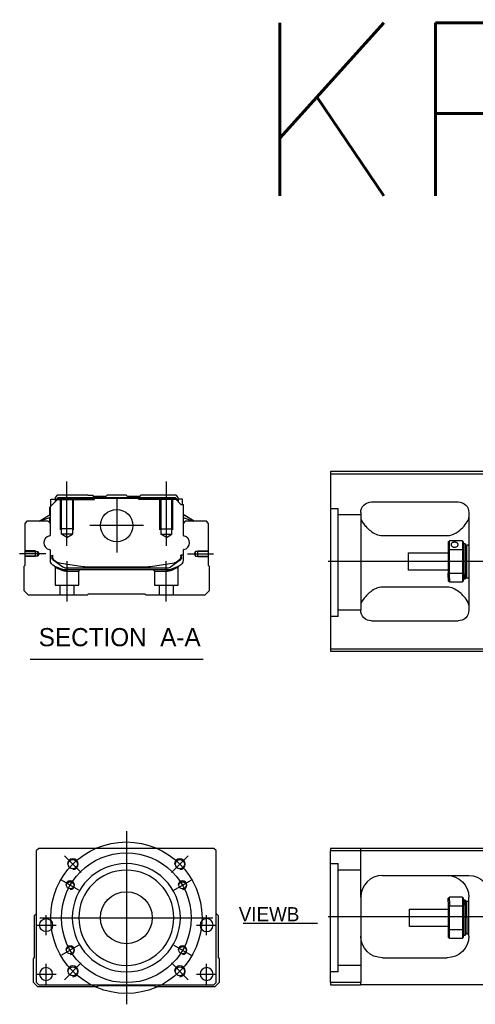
# Model space of a CAD drawing. Header units: millimetres. Extents: x -386 to 3135, y -1989 to 860.
# Tile 244 of 256: x -373 to -162, y -320 to 135. Entities that reach past the tile are written whole.
import ezdxf
from ezdxf.lldxf.tags import DXFTag

# ---------------------------------------------------------------- set-up
doc = ezdxf.new("R2010")
doc.units = ezdxf.units.MM
doc.layers.get('0').update_dxf_attribs({"linetype": 'CONTINUOUS'})
doc.styles.add('CHN', font='txt')
doc.styles.add('DIM-7', font='SIMPLEX.shx', dxfattribs={"width": 0.7, "bigfont": 'chineset.shx'})
doc.styles.get("Standard").update_dxf_attribs({"font": 'txt.shx', "height": 0.5})
tags = doc.linetypes.add('DASHED', pattern=[25.72, 12.86, -12.86]).pattern_tags.tags
tags[6:7] = [DXFTag(74, 4), DXFTag(75, 0), DXFTag(340, '0'), DXFTag(46, 0.0), DXFTag(50, 0.0), DXFTag(44, 0.0), DXFTag(45, 0.0)]
tags[4:5] = [DXFTag(74, 4), DXFTag(75, 0), DXFTag(340, '0'), DXFTag(46, 0.0), DXFTag(50, 0.0), DXFTag(44, 0.0), DXFTag(45, 0.0)]
doc.dimstyles.new('CNS', dxfattribs={"dimtxt": 3.5, "dimasz": 2.5, "dimexe": 1, "dimexo": 1, "dimgap": 1, "dimtad": 1, "dimdsep": 46, "dimtxsty": 'DIM-7', "dimcen": 0.09, "dimclrd": 4, "dimclre": 4, "dimclrt": 1, "dimadec": 0, "dimazin": 0, "dimtfac": 1, "dimtmove": 0, "dimatfit": 3, "dimfxl": 0, "dimtvp": 0.971429, "dimtolj": 1, "dimarcsym": 0})

msp = doc.modelspace()

# ---------------------------------------------------------------- linework, layer by layer
at = {"linetype": 'Continuous'}
for p, q in [((-155.45, -74.25), (-229.45, -74.25)), ((-229.45, -74.25), (-229.45, -156.25)), ((-229.45, -75.25), (-155.45, -75.25)), ((-355.82, -85.23), (-356.82, -86.23)), ((-356.82, -86.23), (-356.82, -87.08)), ((-356.32, -87.15), (-355.46, -86.28)), ((-341.64, -85.23), (-355.82, -85.23)), ((-355.46, -86.28), (-301.23, -86.28)), ((-355.36, -86.52), (-355.46, -86.28)), ((-341.64, -85.23), (-339.54, -85.23)), ((-339.54, -85.23), (-338.99, -85.78)), ((-338.99, -85.78), (-338.64, -85.78)), ((-333.34, -85.78), (-338.64, -85.78)), ((-338.64, -86.28), (-338.64, -85.78)), ((-333.34, -85.78), (-332.79, -85.23)), ((-323.89, -85.23), (-332.79, -85.23)), ((-323.34, -85.78), (-323.89, -85.23)), ((-318.04, -85.78), (-323.34, -85.78)), ((-318.04, -85.78), (-317.69, -85.78)), ((-318.04, -86.28), (-318.04, -85.78)), ((-317.69, -85.78), (-317.14, -85.23)), ((-317.69, -85.78), (-317.14, -85.23)), ((-315.04, -85.23), (-317.14, -85.23)), ((-317.14, -85.23), (-317.14, -85.23)), ((-300.86, -85.23), (-315.04, -85.23)), ((-301.32, -86.52), (-301.23, -86.28)), ((-300.36, -87.15), (-301.23, -86.28)), ((-299.86, -86.23), (-300.86, -85.23)), ((-299.86, -87.08), (-299.86, -86.23)), ((-359.32, -94.19), (-359.32, -90.78)), ((-359.22, -90.68), (-355.32, -86.78)), ((-359.22, -94.13), (-359.22, -90.68)), ((-359.17, -90.63), (-359.17, -96.73)), ((-358.82, -87.08), (-356.82, -87.08)), ((-358.82, -90.28), (-358.82, -87.08)), ((-356.82, -87.08), (-356.82, -88.28)), ((-356.32, -87.23), (-356.82, -87.23)), ((-356.32, -87.78), (-356.32, -87.15)), ((-356.09, -87.24), (-356.32, -87.15)), ((-356.09, -87.24), (-355.36, -86.52)), ((-356.09, -87.55), (-356.09, -87.24)), ((-355.36, -86.52), (-301.32, -86.52)), ((-301.36, -86.78), (-355.32, -86.78)), ((-298.66, -89.48), (-301.36, -86.78)), ((-300.59, -87.24), (-301.32, -86.52)), ((-300.59, -87.24), (-300.36, -87.15)), ((-300.59, -87.55), (-300.59, -87.24)), ((-300.36, -87.78), (-300.36, -87.15)), ((-299.86, -87.23), (-300.36, -87.23)), ((-297.86, -87.08), (-299.86, -87.08)), ((-299.86, -87.08), (-299.86, -88.28)), ((-298.66, -89.48), (-297.51, -89.48)), ((-297.86, -89.48), (-297.86, -87.08)), ((-297.86, -87.08), (-297.86, -87.08)), ((-297.51, -89.48), (-297.51, -96.73)), ((-297.51, -89.48), (-297.46, -89.48)), ((-297.46, -94.13), (-297.46, -89.48)), ((-297.46, -89.48), (-297.36, -89.48)), ((-297.36, -94.19), (-297.36, -89.48)), ((-210.45, -88.25), (-170.45, -88.25)), ((-364.23, -97.23), (-359.17, -94.1)), ((-359.17, -95.44), (-363.68, -97.23)), ((-359.32, -97.93), (-359.32, -95.5)), ((-359.22, -98.03), (-359.22, -95.46)), ((-292.46, -97.23), (-297.51, -94.1)), ((-297.51, -95.44), (-293.01, -97.23)), ((-297.46, -98.03), (-297.46, -95.46)), ((-292.46, -97.23), (-297.36, -94.19)), ((-297.36, -97.93), (-297.36, -95.5)), ((-215.45, -93.25), (-215.45, -138.25)), ((-165.45, -93.25), (-165.45, -138.25)), ((-369.84, -97.23), (-370.84, -98.23)), ((-370.84, -98.23), (-370.84, -117.68)), ((-360.02, -97.23), (-369.84, -97.23)), ((-359.02, -98.23), (-360.02, -97.23)), ((-359.02, -103.55), (-359.02, -98.23)), ((-296.66, -97.23), (-297.66, -98.23)), ((-297.66, -98.23), (-297.66, -103.55)), ((-286.84, -97.23), (-296.66, -97.23)), ((-285.84, -98.23), (-286.84, -97.23)), ((-285.84, -117.68), (-285.84, -98.23)), ((-205.45, -103.84), (-175.45, -103.84)), ((-174.95, -106.75), (-174.95, -110.34)), ((-168.45, -106.25), (-174.45, -106.25)), ((-174.45, -110.21), (-174.45, -106.25)), ((-168.45, -106.25), (-168.45, -110.21)), ((-167.95, -110.34), (-167.95, -106.75)), ((-167.95, -107.5), (-167.25, -107.5)), ((-167.25, -107.5), (-166.95, -107.8)), ((-167.25, -107.5), (-167.25, -121.58)), ((-166.95, -121.37), (-166.95, -107.8)), ((-166.95, -108.6), (-166.45, -108.1)), ((-166.45, -108.1), (-165.45, -108.1)), ((-166.45, -123.4), (-166.45, -108.1)), ((-359.02, -115.17), (-359.02, -110.78)), ((-358.32, -112.89), (-358.32, -113.97)), ((-358.02, -112.89), (-358.02, -113.93)), ((-297.66, -112.89), (-298.66, -112.89)), ((-298.66, -112.89), (-298.66, -113.93)), ((-298.36, -113.97), (-298.36, -112.89)), ((-297.66, -110.78), (-297.66, -115.17)), ((-193.45, -111.75), (-174.95, -111.75)), ((-193.45, -111.75), (-193.45, -119.75)), ((-174.95, -110.34), (-174.95, -121.16)), ((-174.45, -121.3), (-174.45, -110.21)), ((-174.45, -110.21), (-168.45, -110.21)), ((-168.45, -110.21), (-168.45, -121.3)), ((-167.95, -121.16), (-167.95, -110.34)), ((-370.84, -117.68), (-371.34, -118.18)), ((-371.34, -118.18), (-371.34, -129.23)), ((-357.64, -115.23), (-357.71, -115.18)), ((-353.22, -118.45), (-357.64, -115.23)), ((-354.95, -116.36), (-344.05, -118.1)), ((-342.39, -118.23), (-314.29, -118.23)), ((-312.64, -118.1), (-301.73, -116.36)), ((-299.05, -115.23), (-303.47, -118.45)), ((-299.52, -117.94), (-302.95, -119.36)), ((-298.98, -115.18), (-299.05, -115.23)), ((-285.34, -118.18), (-285.84, -117.68)), ((-285.34, -129.23), (-285.34, -118.18)), ((-352.34, -118.73), (-304.35, -118.73)), ((-304.85, -119.73), (-351.83, -119.73)), ((-174.95, -119.75), (-193.45, -119.75)), ((-174.95, -123.18), (-174.95, -121.16)), ((-168.45, -121.3), (-174.45, -121.3)), ((-174.45, -123.53), (-174.45, -121.3)), ((-168.45, -121.3), (-168.45, -123.53)), ((-167.95, -124.75), (-167.95, -121.16)), ((-167.25, -124), (-167.25, -121.58)), ((-166.95, -121.37), (-166.95, -123.7)), ((-174.95, -123.18), (-174.95, -124.75)), ((-174.45, -123.53), (-174.45, -125.25)), ((-174.45, -125.25), (-168.45, -125.25)), ((-168.45, -123.53), (-168.45, -125.25)), ((-167.25, -124), (-167.95, -124)), ((-166.95, -123.7), (-167.25, -124)), ((-166.95, -122.9), (-166.45, -123.4)), ((-166.45, -123.4), (-165.45, -123.4)), ((-371.34, -129.23), (-369.34, -131.23)), ((-369.34, -131.23), (-341.84, -131.23)), ((-341.84, -131.23), (-341.34, -130.73)), ((-341.34, -130.73), (-315.34, -130.73)), ((-315.34, -130.73), (-314.84, -131.23)), ((-314.84, -131.23), (-287.34, -131.23)), ((-287.34, -131.23), (-285.34, -129.23)), ((-175.45, -127.66), (-205.45, -127.66)), ((-210.45, -143.25), (-170.45, -143.25)), ((-229.45, -156.25), (-229.45, -157.25)), ((-155.45, -156.25), (-229.45, -156.25)), ((-229.45, -157.25), (-155.45, -157.25)), ((-364.37, -248.4), (-365.37, -249.4)), ((-365.37, -310.4), (-365.37, -249.4)), ((-295.87, -248.4), (-364.37, -248.4)), ((-283.37, -248.4), (-295.87, -248.4)), ((-282.37, -249.4), (-283.37, -248.4)), ((-282.37, -310.4), (-282.37, -249.4)), ((-229.45, -248.4), (-229.45, -249.4)), ((-155.45, -248.4), (-229.45, -248.4)), ((-229.45, -249.4), (-155.45, -249.4)), ((-229.45, -310.4), (-229.45, -249.4)), ((-205.45, -260.9), (-165.45, -260.9)), ((-215.45, -270.9), (-215.45, -310.4)), ((-174.95, -272.98), (-174.95, -271.4)), ((-168.45, -270.9), (-174.45, -270.9)), ((-174.45, -272.62), (-174.45, -270.9)), ((-174.45, -272.62), (-174.45, -274.86)), ((-168.45, -270.9), (-168.45, -272.62)), ((-168.45, -272.62), (-168.45, -274.86)), ((-167.95, -274.99), (-167.95, -271.4)), ((-167.95, -272.15), (-167.25, -272.15)), ((-167.25, -272.15), (-166.95, -272.45)), ((-167.25, -274.57), (-167.25, -272.15)), ((-166.95, -272.45), (-166.95, -274.78)), ((-166.95, -273.25), (-166.45, -272.75)), ((-166.45, -272.75), (-165.45, -272.75)), ((-166.45, -280.4), (-166.45, -272.75)), ((-165.45, -288.9), (-165.45, -270.9)), ((-192.95, -276.4), (-174.95, -276.4)), ((-192.95, -280.4), (-192.95, -276.4)), ((-174.95, -272.98), (-174.95, -274.99)), ((-174.95, -274.99), (-174.95, -285.81)), ((-174.45, -285.95), (-174.45, -274.86)), ((-174.45, -274.86), (-168.45, -274.86)), ((-168.45, -274.86), (-168.45, -285.95)), ((-167.95, -285.81), (-167.95, -274.99)), ((-167.25, -274.57), (-167.25, -288.65)), ((-166.95, -288.35), (-166.95, -274.78)), ((-366.37, -279.4), (-365.37, -278.4)), ((-366.37, -298.85), (-366.37, -279.4)), ((-282.37, -278.4), (-281.37, -279.4)), ((-281.37, -279.4), (-281.37, -298.85)), ((-192.95, -284.4), (-192.95, -280.4)), ((-166.45, -280.4), (-166.45, -288.05)), ((-174.95, -284.4), (-192.95, -284.4)), ((-174.95, -285.81), (-174.95, -289.4)), ((-174.45, -289.9), (-174.45, -285.95)), ((-168.45, -285.95), (-174.45, -285.95)), ((-168.45, -285.95), (-168.45, -289.9)), ((-167.95, -289.4), (-167.95, -285.81)), ((-174.45, -289.9), (-168.45, -289.9)), ((-167.25, -288.65), (-167.95, -288.65)), ((-166.95, -288.35), (-167.25, -288.65)), ((-166.45, -288.05), (-166.95, -287.55)), ((-165.45, -288.05), (-166.45, -288.05)), ((-366.87, -299.35), (-366.37, -298.85)), ((-366.87, -310.4), (-366.87, -299.35)), ((-281.37, -298.85), (-280.87, -299.35)), ((-280.87, -299.35), (-280.87, -310.4)), ((-205.45, -298.9), (-175.45, -298.9)), ((-364.87, -312.4), (-366.87, -310.4)), ((-365.37, -310.4), (-364.37, -311.4)), ((-337.37, -312.4), (-364.87, -312.4)), ((-364.37, -311.4), (-283.37, -311.4)), ((-336.87, -311.9), (-337.37, -312.4)), ((-310.87, -311.9), (-336.87, -311.9)), ((-310.37, -312.4), (-310.87, -311.9)), ((-282.87, -312.4), (-310.37, -312.4)), ((-283.37, -311.4), (-282.37, -310.4)), ((-280.87, -310.4), (-282.87, -312.4)), ((-229.45, -310.4), (-229.45, -311.4)), ((-215.45, -310.4), (-229.45, -310.4)), ((-229.45, -311.4), (-215.45, -311.4)), ((-215.45, -311.4), (-215.45, -310.4)), ((-155.45, -311.4), (-215.45, -311.4))]:
    msp.add_line(p, q, dxfattribs=at)
at = {"ltscale": 0.2}
for p, q in [((-351.34, -108.65), (-351.34, -78.82)), ((-305.34, -108.65), (-305.34, -78.82)), ((-328.34, -86.76), (-328.34, -111.71)), ((-315.87, -99.23), (-340.82, -99.23)), ((-361.06, -112.23), (-373.21, -112.23)), ((-295.62, -112.23), (-283.48, -112.23)), ((-351.29, -134.23), (-351.29, -115.73)), ((-305.4, -134.23), (-305.4, -115.73)), ((-344.73, -259.54), (-352.51, -251.76)), ((-303.01, -259.54), (-295.23, -251.76)), ((-344.73, -301.26), (-352.51, -309.04)), ((-303.01, -301.26), (-295.23, -309.04))]:
    msp.add_line(p, q, dxfattribs=at)
at = {"linetype": 'DASHED'}
for p, q in [((-338.99, -87.23), (-338.99, -85.78)), ((-338.64, -87.23), (-338.64, -86.28)), ((-318.04, -87.23), (-318.04, -86.28)), ((-317.69, -87.23), (-317.69, -85.78)), ((-356.32, -87.23), (-338.64, -87.23)), ((-300.36, -87.23), (-318.04, -87.23)), ((-299.86, -87.23), (-299.86, -87.08)), ((-297.86, -89.23), (-297.86, -89.23)), ((-297.3, -94.23), (-297.3, -94.23)), ((-356.84, -118.41), (-356.84, -126.73)), ((-351.79, -120.23), (-345.84, -120.23)), ((-345.84, -120.23), (-345.34, -119.73)), ((-345.84, -126.73), (-345.84, -120.23)), ((-311.4, -119.73), (-310.9, -120.23)), ((-310.9, -120.23), (-310.9, -126.73)), ((-310.9, -120.23), (-304.9, -120.23)), ((-299.9, -126.73), (-299.9, -118.43)), ((-356.84, -126.73), (-351.34, -126.73)), ((-354.64, -126.73), (-354.64, -131.23)), ((-351.34, -126.73), (-345.84, -126.73)), ((-348.04, -131.23), (-348.04, -126.73)), ((-310.9, -126.73), (-299.9, -126.73)), ((-308.7, -126.73), (-308.7, -131.23)), ((-302.1, -131.23), (-302.1, -126.73)), ((-225.95, -141.27), (-229.45, -141.27)), ((-225.95, -305.4), (-229.45, -305.4))]:
    msp.add_line(p, q, dxfattribs=at)
at = {"linetype": 'DASHED', "ltscale": 0.1}
for p, q in [((-354.34, -101.23), (-354.34, -87.23)), ((-353.84, -103.23), (-353.84, -87.23)), ((-348.84, -87.23), (-348.84, -103.23)), ((-348.34, -101.23), (-348.34, -87.23)), ((-308.34, -101.23), (-308.34, -87.23)), ((-307.84, -87.23), (-307.84, -103.23)), ((-302.84, -103.23), (-302.84, -87.23)), ((-302.34, -101.23), (-302.34, -87.23)), ((-348.34, -100.78), (-354.34, -100.78)), ((-348.84, -103.23), (-353.84, -103.23)), ((-351.34, -104.68), (-353.84, -103.23)), ((-351.34, -104.68), (-348.84, -103.23)), ((-308.34, -100.78), (-302.34, -100.78)), ((-307.84, -103.23), (-302.84, -103.23)), ((-305.34, -104.68), (-307.84, -103.23)), ((-305.34, -104.68), (-302.84, -103.23)), ((-365.84, -110.93), (-370.84, -110.93)), ((-370.84, -111.16), (-364.85, -111.16)), ((-364.85, -113.31), (-370.84, -113.31)), ((-365.84, -113.53), (-370.84, -113.53)), ((-365.84, -113.53), (-365.84, -110.93)), ((-364.85, -111.16), (-364.2, -112.23)), ((-364.85, -113.31), (-364.85, -111.16)), ((-364.2, -112.23), (-364.85, -113.31)), ((-291.84, -111.16), (-292.49, -112.23)), ((-292.49, -112.23), (-291.84, -113.31)), ((-285.84, -111.16), (-291.84, -111.16)), ((-291.84, -113.31), (-291.84, -111.16)), ((-291.84, -113.31), (-285.84, -113.31)), ((-290.84, -113.53), (-290.84, -110.93)), ((-290.84, -110.93), (-285.84, -110.93)), ((-290.84, -113.53), (-285.84, -113.53))]:
    msp.add_line(p, q, dxfattribs=at)
at = {"linetype": 'DASHED', "ltscale": 0.3}
for p, q in [((-229.45, -91.27), (-225.95, -91.27)), ((-225.95, -141.27), (-225.95, -91.27)), ((-215.45, -94.27), (-225.95, -94.27)), ((-215.45, -138.27), (-225.95, -138.27)), ((-215.45, -270.9), (-215.45, -248.4)), ((-229.45, -255.4), (-225.95, -255.4)), ((-225.95, -305.4), (-225.95, -255.4)), ((-215.45, -258.4), (-225.95, -258.4)), ((-215.45, -302.4), (-225.95, -302.4))]:
    msp.add_line(p, q, dxfattribs=at)
for p, q in [((211.55, -115.79), (-230.45, -115.75)), ((-368.36, -160.87), (-288.31, -160.87)), ((-230.45, -279.9), (211.55, -279.9))]:
    msp.add_line(p, q)
at = {"ltscale": 0.3}
for p, q in [((-323.87, -240.4), (-323.87, -320.4)), ((-363.87, -280.4), (-283.87, -280.4))]:
    msp.add_line(p, q, dxfattribs=at)
at = {"ltscale": 0.1}
for p, q in [((-345.82, -267.73), (-353.88, -263.08)), ((-301.91, -267.73), (-293.86, -263.08)), ((-360.98, -288.48), (-360.98, -279.18)), ((-286.75, -288.48), (-286.75, -279.18)), ((-365.63, -283.83), (-356.33, -283.83)), ((-291.4, -283.83), (-282.1, -283.83)), ((-345.82, -293.08), (-353.88, -297.73)), ((-301.91, -293.08), (-293.86, -297.73)), ((-360.98, -311.05), (-360.98, -301.75)), ((-286.75, -311.05), (-286.75, -301.75)), ((-365.63, -306.4), (-356.33, -306.4)), ((-291.4, -306.4), (-282.1, -306.4))]:
    msp.add_line(p, q, dxfattribs=at)
at = {"linetype": 'Continuous'}
for centre, radius in [((-328.34, -99.23), 7.47), ((-348.62, -255.65), 2.1), ((-299.12, -255.65), 2.1), ((-349.85, -265.4), 1.65), ((-297.89, -265.4), 1.65), ((-323.87, -280.4), 12), ((-360.98, -283.83), 3), ((-349.85, -295.4), 1.65), ((-297.89, -295.4), 1.65), ((-348.62, -305.15), 2.1), ((-299.12, -305.15), 2.1)]:
    msp.add_circle(centre, radius, dxfattribs=at)
at = {"ltscale": 0.3}
for radius in [35, 30]:
    msp.add_circle((-323.87, -280.4), radius, dxfattribs=at)
at = {"linetype": 'Continuous', "extrusion": (0, 0, -1)}
for centre, radius in [((323.87, -280.4), 25), ((323.87, -280.4), 22), ((286.75, -283.83), 3), ((360.98, -306.4), 3), ((286.75, -306.4), 3)]:
    msp.add_circle(centre, radius, dxfattribs=at)
at = {"linetype": 'Continuous', "extrusion": (-6.12303e-17, 0, -1)}
for centre, start, end in [((210.45, -93.25), 0, 90), ((170.45, -93.25), 90, 180), ((210.45, -138.25), 270, 0), ((170.45, -138.25), 180, 270)]:
    msp.add_arc(centre, 5, start, end, dxfattribs=at)
for centre, radius, start, end in [((-358.9, -107.16), 3.17, 98.9371, 261.0629), ((-297.79, -107.16), 3.17, 278.9371, 81.0629), ((-348.62, -255.65), 2.5, 270, 180), ((-299.12, -255.65), 2.5, 270, 180), ((-349.85, -265.4), 2, 270, 180), ((-297.89, -265.4), 2, 270, 180), ((-349.85, -295.4), 2, 270, 180), ((-297.89, -295.4), 2, 270, 180), ((-348.62, -305.15), 2.5, 270, 180), ((-299.12, -305.15), 2.5, 270, 180)]:
    msp.add_arc(centre, radius, start, end)
at = {"linetype": 'Continuous'}
for centre, radius, start, end in [((-359.52, -103.55), 0.5, 285.1919, 0), ((-297.16, -103.55), 0.5, 180, 254.8081), ((-359.52, -110.78), 0.5, 0, 74.8081), ((-302.36, -112.41), 4, 337.6678, 353.1681), ((-302.36, -112.41), 3.77, 349.0413, 352.7469), ((-297.16, -110.78), 0.5, 105.1919, 180), ((-354.32, -112.41), 4, 202.3316, 260.9414), ((-342.39, -107.73), 10.5, 260.9414, 270), ((-314.29, -107.73), 10.5, 270, 279.0586), ((-304.35, -117.23), 1.5, 270, 306.0274), ((-205.45, -270.9), 10, 90, 180)]:
    msp.add_arc(centre, radius, start, end, dxfattribs=at)
at = {"linetype": 'Continuous', "extrusion": (0, 0, -1)}
for centre, radius, start, end in [((354.32, -112.41), 4, 337.6678, 353.1681), ((354.32, -112.41), 3.77, 349.0413, 352.7469), ((356.02, -115.17), 3, 292.4327, 0), ((356.82, -113.97), 1.5, 306.0274, 0), ((302.36, -112.41), 4, 202.3316, 260.9414), ((300.66, -115.17), 3, 180, 247.5673), ((299.86, -113.97), 1.5, 180, 233.9726), ((351.83, -114.73), 5, 270, 292.4327), ((352.34, -117.23), 1.5, 270, 306.0274), ((304.85, -114.73), 5, 247.5673, 270), ((175.45, -270.9), 10, 90, 180), ((165.45, -270.9), 10, 90, 180), ((205.45, -288.9), 10, 270, 0), ((175.45, -288.9), 10, 180, 270)]:
    msp.add_arc(centre, radius, start, end, dxfattribs=at)
at = {"linetype": 'Continuous'}
for points, degree in [([(-215.45, -95.46), (-215.45, -96.21), (-214.98, -97.18), (-214.21, -98.25)], 3), ([(-359.17, -96.73), (-359.17, -97.33)], 1), ([(-359.17, -97.33), (-359.17, -98.08)], 1), ([(-297.51, -96.73), (-297.51, -97.33)], 1), ([(-297.51, -97.33), (-297.51, -98.08)], 1), ([(-174.95, -106.75), (-174.79, -106.58), (-174.62, -106.42), (-174.45, -106.25)], 3), ([(-168.45, -106.25), (-168.29, -106.42), (-168.12, -106.58), (-167.95, -106.75)], 3), ([(-174.45, -110.21), (-174.62, -110.25), (-174.79, -110.3), (-174.95, -110.34)], 3), ([(-168.45, -110.21), (-168.29, -110.25), (-168.12, -110.3), (-167.95, -110.34)], 3), ([(-174.45, -121.3), (-174.62, -121.25), (-174.79, -121.21), (-174.95, -121.16)], 3), ([(-168.45, -121.3), (-168.29, -121.25), (-168.12, -121.21), (-167.95, -121.16)], 3), ([(-174.45, -125.25), (-174.62, -125.08), (-174.79, -124.92), (-174.95, -124.75)], 3), ([(-167.95, -124.75), (-168.12, -124.92), (-168.29, -125.08), (-168.45, -125.25)], 3), ([(-214.21, -133.25), (-214.98, -134.32), (-215.45, -135.29), (-215.45, -136.04)], 3), ([(-165.45, -136.04), (-165.45, -135.29), (-165.92, -134.33), (-166.7, -133.25)], 3), ([(-210.45, -262.24), (-210.48, -262.26), (-210.51, -262.28), (-210.54, -262.3)], 3), ([(-174.45, -270.9), (-174.62, -271.07), (-174.79, -271.23), (-174.95, -271.4)], 3), ([(-168.45, -270.9), (-168.29, -271.07), (-168.12, -271.23), (-167.95, -271.4)], 3), ([(-174.45, -274.86), (-174.62, -274.9), (-174.79, -274.95), (-174.95, -274.99)], 3), ([(-167.95, -274.99), (-168.12, -274.95), (-168.29, -274.9), (-168.45, -274.86)], 3), ([(-174.45, -285.95), (-174.62, -285.9), (-174.79, -285.86), (-174.95, -285.81)], 3), ([(-167.95, -285.81), (-168.12, -285.86), (-168.29, -285.9), (-168.45, -285.95)], 3), ([(-174.95, -289.4), (-174.79, -289.57), (-174.62, -289.73), (-174.45, -289.9)], 3), ([(-167.95, -289.4), (-168.12, -289.57), (-168.29, -289.73), (-168.45, -289.9)], 3)]:
    msp.add_open_spline(points, degree=degree, dxfattribs=at)
for points, knots in [([(-175.45, -103.84), (-173.93, -103.84), (-172.52, -103.28), (-170.11, -101.83), (-169.12, -100.96), (-166.56, -98.35), (-165.45, -96.63), (-165.45, -95.46)], [0, 0, 0, 0, 0.25, 0.25, 0.5, 0.5, 1, 1, 1, 1]), ([(-214.21, -98.25), (-213.38, -99.39), (-212.25, -100.61), (-209.37, -102.82), (-207.52, -103.84), (-205.45, -103.84)], [0, 0, 0, 0, 0.5, 0.5, 1, 1, 1, 1]), ([(-170.4, -107.97), (-170.4, -107.84), (-170.44, -107.71), (-170.56, -107.48), (-170.65, -107.37), (-170.87, -107.19), (-171.02, -107.11), (-171.33, -106.99), (-171.5, -106.94), (-171.86, -106.89), (-172.05, -106.89), (-172.42, -106.91), (-172.6, -106.94), (-172.93, -107.04), (-173.08, -107.11), (-173.34, -107.27), (-173.45, -107.37), (-173.62, -107.59), (-173.67, -107.71), (-173.7, -107.88), (-173.7, -107.93), (-173.7, -107.97)], [0, 0, 0, 0, 0.106605, 0.106605, 0.21316, 0.21316, 0.320465, 0.320465, 0.42832, 0.42832, 0.535356, 0.535356, 0.641477, 0.641477, 0.748016, 0.748016, 0.855648, 0.855648, 0.963354, 0.963354, 1, 1, 1, 1]), ([(-173.7, -107.97), (-173.7, -108.1), (-173.67, -108.24), (-173.55, -108.49), (-173.46, -108.62), (-173.23, -108.84), (-173.09, -108.94), (-172.78, -109.1), (-172.6, -109.16), (-172.24, -109.23), (-172.05, -109.24), (-171.69, -109.2), (-171.51, -109.16), (-171.18, -109.03), (-171.03, -108.95), (-170.76, -108.75), (-170.65, -108.63), (-170.49, -108.38), (-170.44, -108.24), (-170.41, -108.06), (-170.4, -108.02), (-170.4, -107.97)], [0, 0, 0, 0, 0.106605, 0.106605, 0.21316, 0.21316, 0.320465, 0.320465, 0.42832, 0.42832, 0.535356, 0.535356, 0.641477, 0.641477, 0.748016, 0.748016, 0.855648, 0.855648, 0.963354, 0.963354, 1, 1, 1, 1]), ([(-205.45, -127.66), (-207.52, -127.66), (-209.37, -128.68), (-212.24, -130.88), (-213.39, -132.11), (-214.21, -133.25)], [0, 0, 0, 0, 0.5, 0.5, 1, 1, 1, 1]), ([(-166.7, -133.25), (-167.52, -132.11), (-168.65, -130.89), (-171.54, -128.68), (-173.39, -127.66), (-175.45, -127.66)], [0, 0, 0, 0, 0.5, 0.5, 1, 1, 1, 1]), ([(-214.89, -267.59), (-214.98, -267.85), (-215.11, -268.29), (-215.22, -268.73), (-215.25, -268.9)], [0, 0, 0, 0, 0.596588, 1, 1, 1, 1])]:
    msp.add_open_spline(points, degree=3, knots=knots, dxfattribs=at)
at = {"linetype": 'DASHED'}
for points, degree in [([(-357.15, -117.95), (-356.84, -118.41)], 1), ([(-299.9, -118.43), (-299.59, -117.97)], 1), ([(-353.72, -119.82), (-353.74, -119.36)], 1), ([(-351.83, -119.73), (-351.79, -120.23)], 1), ([(-304.85, -119.73), (-304.87, -119.9), (-304.88, -120.07), (-304.9, -120.23)], 3), ([(-302.95, -119.36), (-302.98, -119.82)], 1)]:
    msp.add_open_spline(points, degree=degree, dxfattribs=at)
for points, degree, knots in [([(-357.15, -117.95), (-357.15, -117.95), (-356.23, -118.33), (-355.3, -118.71), (-353.74, -119.36)], 2, [0, 0, 0, 0.5, 0.5, 1, 1, 1]), ([(-356.84, -118.41), (-356.84, -118.41), (-356.84, -118.41), (-356.37, -118.62), (-355.06, -119.21), (-354.18, -119.61), (-353.72, -119.82)], 3, [0, 0, 0, 0, 0.000815, 0.486557, 0.726811, 1, 1, 1, 1]), ([(-353.72, -119.82), (-353.41, -119.94), (-352.81, -120.17), (-352.12, -120.21), (-351.79, -120.23)], 3, [0, 0, 0, 0, 0.515943, 1, 1, 1, 1]), ([(-304.9, -120.23), (-304.57, -120.21), (-303.88, -120.17), (-303.28, -119.94), (-302.98, -119.82)], 3, [0, 0, 0, 0, 0.484584, 1, 1, 1, 1]), ([(-302.98, -119.82), (-302.66, -119.68), (-302.05, -119.4), (-301.3, -119.06), (-300.31, -118.61), (-299.9, -118.43), (-299.9, -118.43)], 3, [0, 0, 0, 0, 0.185898, 0.357233, 0.514425, 1, 1, 1, 1])]:
    msp.add_open_spline(points, degree=degree, knots=knots, dxfattribs=at)

# ---------------------------------------------------------------- texts
at = {"insert": (-266.55, 133.09), "char_height": 80, "attachment_point": 1}
msp.add_mtext('KP46-N', dxfattribs=at)
at = {"style": 'CHN'}
for s, insert, char_height, attachment_point in [('SECTION  A-A ', (-364.39, -150.83), 8.4, 4), ('VIEWB', (-243.84, -282.02), 6.5, 9)]:
    msp.add_mtext(s, dxfattribs=dict(at, insert=insert, char_height=char_height, attachment_point=attachment_point))

# ---------------------------------------------------------------- leaders
msp.add_leader([(-235.4, -283.01), (-269.85, -283.02)], dimstyle='CNS', override={"dimtxt": 6.5, "dimtxsty": 'CHN'})

doc.saveas('drawing.dxf')
